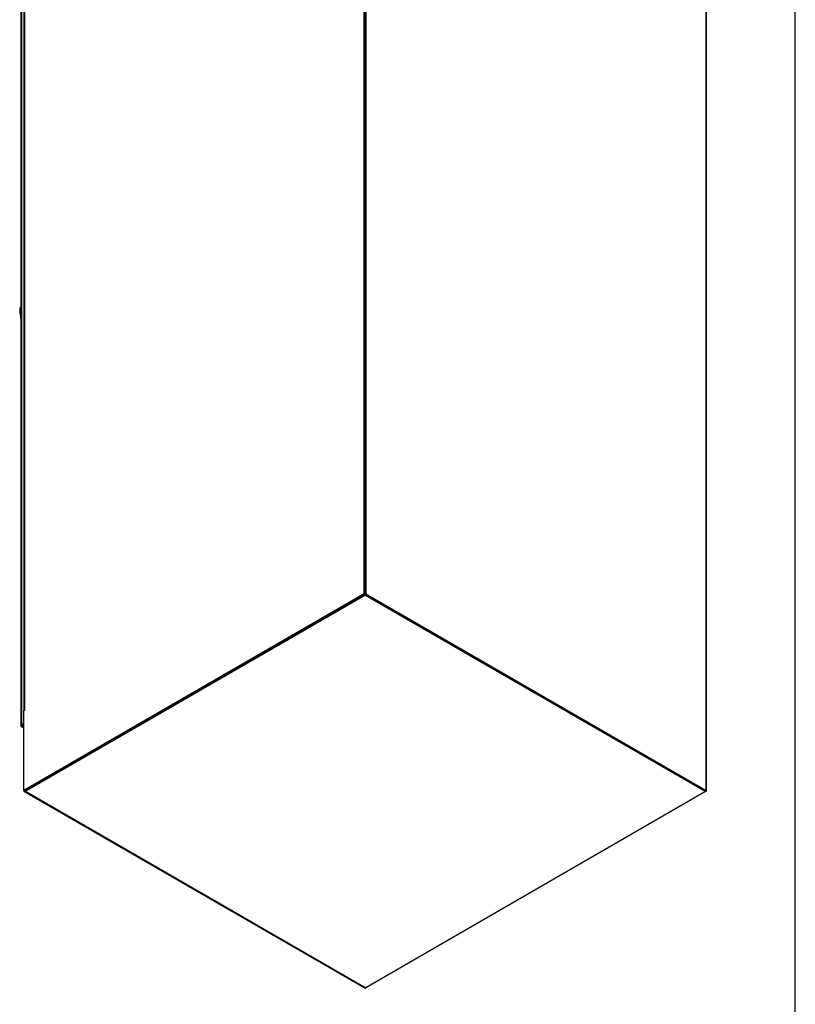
# Model space of a CAD drawing. Header units: inches. Extents: x 1 to 359, y -2 to 239.
# Tile 8 of 11: x 301 to 359, y 45 to 118. Entities that reach past the tile are written whole.
import ezdxf

# ---------------------------------------------------------------- set-up
doc = ezdxf.new("R2010")
doc.units = ezdxf.units.IN
doc.header["$MEASUREMENT"] = 0
for name, color, linetype in [('COM48800', 7, 'Continuous'), ('COM71108-12', 7, 'Continuous'), ('COM71112-7', 7, 'Continuous'), ('COM71113-5', 7, 'Continuous'), ('COM71115-4', 7, 'Continuous'), ('COM71116-2', 7, 'Continuous'), ('Default', 7, 'Continuous'), ('HAN13066', 7, 'Continuous'), ('SCS00680', 7, 'Continuous'), ('WAF25362', 7, 'Continuous')]:
    doc.layers.add(name, color=color, linetype=linetype)

# ---------------------------------------------------------------- blocks, each defined once
blk = doc.blocks.new('SE7')
at = {"layer": 'COM48800', "color": 7, "linetype": 'Continuous'}
for p, q in [((327.1605263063, 149.0599714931), (327.2029527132, 149.0844663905)), ((327.2029527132, 149.0844663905), (327.2029527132, 75.7059186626)), ((352.5668729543, 134.4406002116), (327.2029527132, 149.0844663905)), ((352.5668729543, 61.0620524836), (352.5668729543, 134.4406002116)), ((327.135777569, 75.667135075), (327.2029527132, 75.7059186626)), ((327.135777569, 75.6785660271), (327.135777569, 75.667135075)), ((327.135777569, 75.667135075), (352.4996978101, 61.023268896)), ((327.2029527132, 75.7059186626), (352.5668729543, 61.0620524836)), ((352.4996978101, 61.023268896), (352.5668729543, 61.0620524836))]:
    blk.add_line(p, q, dxfattribs=at)
at = {"layer": 'COM71108-12', "color": 7, "linetype": 'Continuous'}
for p, q in [((301.839032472, 61.0734834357), (327.1605263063, 75.6928547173)), ((301.839032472, 60.9959162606), (327.1605263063, 75.6152875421)), ((327.1605263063, 75.6928547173), (327.1605263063, 75.6152875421)), ((327.1605263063, 75.6152875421), (352.5244465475, 60.97142136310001)), ((301.744032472, 60.9865057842), (327.1079527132, 46.3426396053)), ((301.839032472, 60.9959162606), (327.2029527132, 46.3520500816)), ((352.5244465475, 60.97142136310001), (327.2029527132, 46.3520500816)), ((352.5244465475, 61.0375575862), (352.5244465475, 60.97142136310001))]:
    blk.add_line(p, q, dxfattribs=at)
for centre, major_axis, start_param, end_param in [((301.839032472, 61.1510506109), (0.09499999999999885, 0.1645448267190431), 2.356194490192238, 3.926990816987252), ((327.2029527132, 46.507184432), (0.09499999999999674, 0.1645448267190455), 3.141592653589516, 3.926990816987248)]:
    blk.add_ellipse(centre, major_axis=major_axis, ratio=0.5773502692, start_param=start_param, end_param=end_param, dxfattribs=at)
at = {"layer": 'COM71112-7', "color": 7, "linetype": 'Continuous'}
for p, q in [((301.7162076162, 131.3212336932), (301.5515929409, 131.2261933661)), ((301.4959432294, 131.1486261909), (301.4959432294, 65.8821005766)), ((301.5515929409, 131.2261933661), (301.5515929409, 65.9596677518)), ((301.5515929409, 65.9596677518), (301.7046821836, 66.0480538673)), ((301.554122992, 65.8836522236), (301.4959827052, 65.8843365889)), ((301.5238237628, 65.8338100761), (301.7046821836, 65.7293914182)), ((301.5542574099, 65.883419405), (301.5257799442, 65.832726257)), ((301.5514585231, 65.8821138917), (301.5515928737, 65.8820362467)), ((301.6187680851, 65.9208198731), (301.5515929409, 65.8820362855)), ((301.5515930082, 65.881881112), (301.5515929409, 65.8820362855)), ((301.618689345, 65.9209296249), (301.554122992, 65.8836522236)), ((301.5542574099, 65.883419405), (301.6188237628, 65.9206968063)), ((301.6186338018, 65.920897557), (301.6187680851, 65.9208198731)), ((301.618689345, 65.9209296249), (301.6187680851, 65.9208841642)), ((301.6187680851, 65.9208841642), (301.7046821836, 65.9704866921)), ((301.6187680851, 65.9208198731), (301.6187680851, 65.9208841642)), ((301.6188237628, 65.9207877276), (301.6187680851, 65.9208198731)), ((301.6187682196, 65.9206647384), (301.6187680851, 65.9208198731)), ((301.7046821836, 65.9703581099), (301.6188237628, 65.9207877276)), ((301.6188237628, 65.9206968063), (301.6188237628, 65.9207877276)), ((301.7046821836, 65.89279093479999), (301.6188237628, 65.8432205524)), ((301.6188237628, 65.8432205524), (301.7046821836, 65.79365017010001))]:
    blk.add_line(p, q, dxfattribs=at)
for centre, major_axis, start_param, end_param in [((301.6859432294, 131.1486261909), (-0.1900000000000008, 3.033204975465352e-14), 5.497787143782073, 6.262800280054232), ((301.6859432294, 65.8821005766), (-0.1899999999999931, 4.465258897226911e-15), 5.497787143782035, 6.262800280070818), ((301.6188237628, 65.9983549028), (-0.09500000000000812, -0.1645448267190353), 0.0203850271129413, 0.7853981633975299)]:
    blk.add_ellipse(centre, major_axis=major_axis, ratio=0.5773502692, start_param=start_param, end_param=end_param, dxfattribs=at)
for points in [[(301.4959827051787, 65.88433658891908), (301.4954611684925, 65.88251991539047), (301.4999995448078, 65.88069013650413), (301.5189667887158, 65.87915655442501), (301.533198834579, 65.87950850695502), (301.5512396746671, 65.88198753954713)], [(301.5257799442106, 65.83272625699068), (301.5239458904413, 65.83318292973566), (301.5246304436, 65.83802816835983), (301.5327859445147, 65.85522107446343), (301.5402067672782, 65.86737041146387), (301.5513740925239, 65.88175472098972)]]:
    blk.add_open_spline(points, degree=3, knots=[0, 0, 0, 0, 0.5, 0.5, 1, 1, 1, 1], dxfattribs=at)
at = {"layer": 'COM71113-5', "color": 7, "linetype": 'Continuous'}
for p, q in [((352.5916216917, 134.3887526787), (352.5668729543, 134.4030413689)), ((352.5916216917, 61.0102049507), (352.5916216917, 134.3887526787)), ((352.5244465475, 60.97142136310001), (352.5916216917, 61.0102049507)), ((352.5916216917, 61.0102049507), (352.5343460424, 61.0432730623))]:
    blk.add_line(p, q, dxfattribs=at)
at = {"layer": 'COM71115-4', "color": 7, "linetype": 'Continuous'}
for p, q in [((327.0933511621, 149.1101860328), (327.1605263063, 149.1489696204)), ((327.1605263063, 149.1489696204), (352.5244465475, 134.5051034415)), ((327.1605263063, 149.0714024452), (327.1605263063, 149.1489696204)), ((327.1605263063, 149.0714024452), (327.1704258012, 149.0656869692)), ((352.5244465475, 134.465095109), (352.5244465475, 134.5051034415)), ((301.7046821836, 131.7208501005), (301.7046821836, 131.7984172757)), ((301.7162076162, 131.7275043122), (301.7046821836, 131.7208501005)), ((301.7046821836, 131.7208501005), (301.7162076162, 131.7141958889))]:
    blk.add_line(p, q, dxfattribs=at)
at = {"layer": 'COM71116-2', "color": 7, "linetype": 'Continuous'}
for p, q in [((327.0933511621, 149.1101860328), (301.7046821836, 134.4520311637)), ((327.0933511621, 75.7316383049), (327.0933511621, 149.1101860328)), ((327.1605263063, 149.0714024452), (327.0933511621, 149.1101860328)), ((327.1605263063, 75.6928547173), (327.1605263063, 149.0714024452)), ((301.7046821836, 131.7984172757), (301.7046821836, 134.4520311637)), ((301.7930705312, 131.849448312), (301.7046821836, 131.7984172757)), ((301.7046821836, 131.7984172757), (301.7340018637, 131.7814895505)), ((301.7162076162, 131.7351387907), (301.7162076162, 66.9997378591)), ((301.7718573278, 131.8127059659), (301.7930705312, 131.8249534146)), ((301.7718573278, 131.8127059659), (301.7718573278, 67.0563621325)), ((301.803677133, 131.8433245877), (301.7930705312, 131.849448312)), ((301.7046821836, 61.0734834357), (327.0933511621, 75.7316383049)), ((301.7718573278, 61.0346998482), (327.1605263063, 75.6928547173)), ((327.1605263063, 75.6928547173), (327.0933511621, 75.7316383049)), ((301.7930705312, 67.0441146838), (301.7046821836, 66.9930836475)), ((301.7046821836, 61.0734834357), (301.7046821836, 66.9930836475)), ((301.7718573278, 67.0563621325), (301.7930705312, 67.0686095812)), ((301.803677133, 67.0624858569), (301.7930705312, 67.0686095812)), ((301.7718573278, 61.0346998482), (301.7046821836, 61.0734834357))]:
    blk.add_line(p, q, dxfattribs=at)
for centre, major_axis, start_param, end_param in [((301.9062076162, 131.7351387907), (0.1899999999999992, -2.672088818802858e-15), 2.356194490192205, 3.141592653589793), ((301.7930705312, 131.8372008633), (-0.007499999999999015, -0.01299038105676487), 0.7853981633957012, 3.926990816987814), ((301.9062076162, 66.9787949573), (0.1900000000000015, 9.481405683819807e-15), 2.356194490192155, 2.925815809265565), ((301.7930705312, 67.0563621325), (-0.007499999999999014, -0.01299038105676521), 0.7853981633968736, 3.926990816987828)]:
    blk.add_ellipse(centre, major_axis=major_axis, ratio=0.5773502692, start_param=start_param, end_param=end_param, dxfattribs=at)
at = {"layer": 'HAN13066', "color": 7, "linetype": 'Continuous'}
for p, q in [((301.4108010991, 96.8530997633), (301.4120685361, 96.8542874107)), ((301.4959432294, 97.09607905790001), (301.4479649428, 97.0375106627))]:
    blk.add_line(p, q, dxfattribs=at)
for centre, radius, start, end in [((301.7803969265, 96.8746183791), 0.3701957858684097, 153.8950609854, 183.3717962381), ((309.5498966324, 97.418838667), 8.157387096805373, 183.9684620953, 188.7596452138)]:
    blk.add_arc(centre, radius, start, end, dxfattribs=at)
for points in [[(301.4959432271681, 96.95290138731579), (301.4679849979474, 96.92003006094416), (301.4400267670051, 96.88715873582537), (301.4120685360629, 96.85428741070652)], [(301.4815299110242, 97.0807924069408), (301.4689381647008, 97.06806594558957), (301.4576297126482, 97.05354354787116), (301.4479649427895, 97.03751066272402)]]:
    blk.add_open_spline(points, degree=3, dxfattribs=at)
at = {"layer": 'SCS00680', "color": 7, "linetype": 'Continuous'}
for centre, radius, end in [((327.6514778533, 150.1060380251), 1.931638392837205, 226.4390609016), ((304.449890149, 136.7105951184), 1.931638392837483, 226.4390609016), ((351.601184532, 136.2786684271), 1.931638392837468, 183.779999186)]:
    blk.add_arc(centre, radius, 182.3430489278, end, dxfattribs=at)
for centre, major_axis, start_param, end_param in [((326.7850526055, 148.484443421), (0.6111782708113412, -1.775701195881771e-15), 1.898882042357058, 2.230067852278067), ((303.5834649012, 135.0890005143), (0.6111782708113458, -6.24989195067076e-15), 1.89888204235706, 2.230068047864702)]:
    blk.add_ellipse(centre, major_axis=major_axis, ratio=0.5773502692, start_param=start_param, end_param=end_param, dxfattribs=at)
for points, knots in [([(327.7796929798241, 148.791839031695), (327.7890000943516, 148.8154110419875), (327.8211953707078, 148.9085797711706), (327.8529266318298, 149.0864024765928), (327.8476088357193, 149.3349859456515), (327.7953689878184, 149.6009173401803), (327.6983594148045, 149.8699561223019), (327.5620383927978, 150.1281687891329), (327.3923094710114, 150.3645163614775), (327.194787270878, 150.5692760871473), (326.9744726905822, 150.7330901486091), (326.7477946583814, 150.8399491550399), (326.5261900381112, 150.8869007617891), (326.3209065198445, 150.8779320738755), (326.1282774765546, 150.813985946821), (325.9627621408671, 150.6961409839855), (325.8368958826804, 150.532867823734), (325.7556648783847, 150.3406109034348), (325.7246142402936, 150.1622974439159), (325.7220351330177, 150.0609243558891), (325.7214543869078, 150.027067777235)], [0.2026102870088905, 0.2026102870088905, 0.2026102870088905, 0.2026102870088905, 0.2186949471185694, 0.2648431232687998, 0.3138612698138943, 0.3645489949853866, 0.4153157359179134, 0.4659264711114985, 0.5166474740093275, 0.5677943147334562, 0.6197900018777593, 0.672956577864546, 0.7188532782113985, 0.7621318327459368, 0.8040215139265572, 0.8484979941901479, 0.8916748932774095, 0.9354356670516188, 0.9816509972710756, 1, 1, 1, 1]), ([(326.3839543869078, 150.027067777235), (326.3848166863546, 150.0520266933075), (326.3868906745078, 150.1123783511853), (326.4087305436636, 150.187415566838), (326.4317759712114, 150.2151740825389), (326.4316721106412, 150.2138398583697), (326.4502617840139, 150.2211434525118), (326.5208158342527, 150.2119940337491), (326.6307552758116, 150.1622140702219), (326.7611063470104, 150.0648777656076), (326.8926722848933, 149.9261124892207), (327.0119085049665, 149.7547666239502), (327.1064411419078, 149.565245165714), (327.1672033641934, 149.3762439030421), (327.1878325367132, 149.2292752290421), (327.1861317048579, 149.1558214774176), (327.1840260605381, 149.1314510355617)], [0, 0, 0, 0, 0.0199522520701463, 0.05758422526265, 0.0961116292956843, 0.1388661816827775, 0.1782904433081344, 0.2145775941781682, 0.2529686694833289, 0.2913483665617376, 0.3306487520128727, 0.3708733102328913, 0.4115239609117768, 0.4519398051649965, 0.4914702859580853, 0.5149629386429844, 0.5149629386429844, 0.5149629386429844, 0.5149629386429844]), ([(326.9725775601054, 149.0334480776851), (326.9497733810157, 149.0454162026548), (326.8847196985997, 149.0846573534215), (326.7698475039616, 149.1804038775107), (326.6405755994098, 149.3297783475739), (326.5272835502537, 149.5085788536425), (326.4423716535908, 149.698627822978), (326.3921199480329, 149.8842382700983), (326.3862730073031, 149.9764701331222), (326.3839543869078, 150.027067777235)], [0.7411424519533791, 0.7411424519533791, 0.7411424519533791, 0.7411424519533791, 0.7641627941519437, 0.8027391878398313, 0.8423481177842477, 0.8827565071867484, 0.9234222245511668, 0.963628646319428, 1, 1, 1, 1]), ([(326.3159802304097, 148.7046515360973), (326.3050286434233, 148.7144184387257), (326.3017430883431, 148.7270901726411), (326.3195147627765, 148.7640318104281), (326.3493534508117, 148.7902885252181), (326.4441724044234, 148.8433325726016), (326.5061281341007, 148.8684291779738), (326.6294490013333, 148.9073914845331), (326.6896685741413, 148.9214138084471), (326.7602828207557, 148.9329727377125), (326.7761209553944, 148.9352218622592), (326.7915102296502, 148.9369812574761)], [0.3271286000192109, 0.3271286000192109, 0.3271286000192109, 0.3271286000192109, 0.3750000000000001, 0.3750000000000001, 0.4375000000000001, 0.4375000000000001, 0.5, 0.5, 0.5625, 0.5625, 0.5813138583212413, 0.5813138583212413, 0.5813138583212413, 0.5813138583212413]), ([(326.7133995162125, 148.8912643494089), (326.6721950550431, 148.8808010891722), (326.6283466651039, 148.8678019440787), (326.5231038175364, 148.8313704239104), (326.4609763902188, 148.8053206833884), (326.3852727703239, 148.7639983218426), (326.3631561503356, 148.7495487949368), (326.3463264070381, 148.7361222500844)], [0.4547529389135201, 0.4547529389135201, 0.4547529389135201, 0.4547529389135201, 0.4999999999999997, 0.4999999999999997, 0.5624999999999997, 0.5624999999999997, 0.5965403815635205, 0.5965403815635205, 0.5965403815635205, 0.5965403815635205]), ([(304.6069474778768, 136.1245845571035), (304.6007908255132, 136.1514846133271), (304.5711686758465, 136.2681864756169), (304.4967717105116, 136.4745132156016), (304.3604506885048, 136.7327258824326), (304.1907217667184, 136.9690734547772), (303.993199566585, 137.173833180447), (303.7728849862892, 137.3376472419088), (303.5462069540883, 137.4445062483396), (303.3246023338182, 137.4914578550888), (303.1193188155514, 137.4824891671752), (302.9266897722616, 137.4185430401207), (302.7611744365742, 137.3006980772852), (302.6353081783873, 137.1374249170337), (302.5540771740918, 136.9451679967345), (302.5230265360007, 136.7668545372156), (302.5204474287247, 136.6654814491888), (302.5198666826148, 136.6316248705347)], [0.3493071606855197, 0.3493071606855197, 0.3493071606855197, 0.3493071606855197, 0.3645489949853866, 0.4153157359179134, 0.4659264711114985, 0.5166474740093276, 0.5677943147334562, 0.6197900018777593, 0.672956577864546, 0.7188532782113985, 0.7621318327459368, 0.8040215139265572, 0.8484979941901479, 0.8916748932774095, 0.9354356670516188, 0.9816509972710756, 1, 1, 1, 1]), ([(303.1823666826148, 136.6316248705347), (303.1832289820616, 136.6565837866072), (303.1853029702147, 136.7169354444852), (303.2071428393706, 136.7919726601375), (303.2301882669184, 136.8197311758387), (303.2300844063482, 136.8183969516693), (303.2486740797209, 136.8257005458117), (303.3192281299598, 136.8165511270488), (303.4291675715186, 136.7667711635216), (303.5595186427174, 136.6694348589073), (303.6910845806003, 136.5306695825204), (303.8103208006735, 136.35932371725), (303.9048534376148, 136.1698022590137), (303.9656156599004, 135.9808009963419), (303.9847140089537, 135.8447383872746), (303.9847466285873, 135.7785097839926), (303.9840131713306, 135.7608332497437)], [0, 0, 0, 0, 0.0199522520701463, 0.05758422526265, 0.0961116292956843, 0.1388661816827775, 0.1782904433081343, 0.2145775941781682, 0.2529686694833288, 0.2913483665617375, 0.3306487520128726, 0.3708733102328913, 0.4115239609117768, 0.4519398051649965, 0.4914702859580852, 0.5072870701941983, 0.5072870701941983, 0.5072870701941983, 0.5072870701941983]), ([(303.7709898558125, 135.6380051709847), (303.7481856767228, 135.6499732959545), (303.6831319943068, 135.6892144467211), (303.5682597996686, 135.7849609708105), (303.4389878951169, 135.9343354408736), (303.3256958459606, 136.1131359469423), (303.2407839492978, 136.3031849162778), (303.1905322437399, 136.488795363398), (303.1846853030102, 136.5810272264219), (303.1823666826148, 136.6316248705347)], [0.7411424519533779, 0.7411424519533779, 0.7411424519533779, 0.7411424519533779, 0.7641627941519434, 0.8027391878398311, 0.8423481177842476, 0.8827565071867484, 0.9234222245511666, 0.963628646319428, 1, 1, 1, 1]), ([(351.7293996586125, 134.964469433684), (351.7387067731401, 134.9880414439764), (351.7709020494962, 135.0812101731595), (351.8026333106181, 135.2590328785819), (351.7973155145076, 135.5076163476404), (351.7450756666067, 135.7735477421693), (351.6480660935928, 136.0425865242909), (351.5117450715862, 136.3007991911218), (351.3420161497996, 136.5371467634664), (351.1444939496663, 136.7419064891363), (350.9241793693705, 136.905720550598), (350.6975013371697, 137.0125795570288), (350.4758967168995, 137.0595311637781), (350.2706131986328, 137.0505624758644), (350.077984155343, 136.9866163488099), (349.9124688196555, 136.8687713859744), (349.7866025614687, 136.705498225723), (349.7053715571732, 136.5132413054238), (349.674320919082, 136.3349278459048), (349.671741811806, 136.233554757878), (349.6711610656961, 136.1996981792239)], [0.2026102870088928, 0.2026102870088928, 0.2026102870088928, 0.2026102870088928, 0.2186949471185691, 0.2648431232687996, 0.3138612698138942, 0.3645489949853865, 0.4153157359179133, 0.4659264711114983, 0.5166474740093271, 0.5677943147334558, 0.6197900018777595, 0.6729565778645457, 0.7188532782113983, 0.7621318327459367, 0.8040215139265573, 0.8484979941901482, 0.8916748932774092, 0.9354356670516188, 0.9816509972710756, 1, 1, 1, 1]), ([(350.3336610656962, 136.1996981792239), (350.3345233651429, 136.2246570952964), (350.3365973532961, 136.2850087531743), (350.358437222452, 136.3600459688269), (350.3814826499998, 136.3878044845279), (350.3813787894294, 136.3864702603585), (350.3999684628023, 136.3937738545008), (350.470522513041, 136.3846244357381), (350.5804619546, 136.3348444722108), (350.7108130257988, 136.2375081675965), (350.8423789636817, 136.0987428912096), (350.9616151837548, 135.9273970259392), (351.0561478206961, 135.7378755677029), (351.1169100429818, 135.5488743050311), (351.1375392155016, 135.401905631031), (351.1358383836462, 135.3284518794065), (351.1337327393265, 135.3040814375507)], [0, 0, 0, 0, 0.0199522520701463, 0.05758422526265, 0.0961116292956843, 0.1388661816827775, 0.1782904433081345, 0.214577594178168, 0.2529686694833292, 0.2913483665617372, 0.330648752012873, 0.3708733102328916, 0.4115239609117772, 0.4519398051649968, 0.4914702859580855, 0.5149629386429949, 0.5149629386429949, 0.5149629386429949, 0.5149629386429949]), ([(350.4808182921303, 135.6848210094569), (350.4480044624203, 135.7460868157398), (350.391865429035, 135.8720446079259), (350.3418266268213, 136.0568686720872), (350.3359796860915, 136.1491005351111), (350.3336610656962, 136.1996981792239)], [0.883253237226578, 0.883253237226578, 0.883253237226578, 0.883253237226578, 0.9234222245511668, 0.963628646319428, 1, 1, 1, 1]), ([(303.1143925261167, 135.3092086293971), (303.1034409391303, 135.3189755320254), (303.1001553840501, 135.3316472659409), (303.1179270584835, 135.3685889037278), (303.1477657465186, 135.3948456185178), (303.2425847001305, 135.4478896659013), (303.3045404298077, 135.4729862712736), (303.4278612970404, 135.5119485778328), (303.4880808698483, 135.5259709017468), (303.5586951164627, 135.5375298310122), (303.5745332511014, 135.5397789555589), (303.5899225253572, 135.5415383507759)], [0.3271286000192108, 0.3271286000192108, 0.3271286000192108, 0.3271286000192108, 0.3750000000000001, 0.3750000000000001, 0.4375000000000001, 0.4375000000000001, 0.5, 0.5, 0.5625, 0.5625, 0.5813138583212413, 0.5813138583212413, 0.5813138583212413, 0.5813138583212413]), ([(303.5118118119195, 135.4958214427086), (303.4706073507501, 135.4853581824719), (303.4267589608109, 135.4723590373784), (303.3215161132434, 135.4359275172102), (303.2593886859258, 135.4098777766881), (303.1836850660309, 135.3685554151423), (303.1615684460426, 135.3541058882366), (303.1447387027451, 135.3406793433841)], [0.4547529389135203, 0.4547529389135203, 0.4547529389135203, 0.4547529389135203, 0.4999999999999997, 0.4999999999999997, 0.5624999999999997, 0.5624999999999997, 0.5965403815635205, 0.5965403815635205, 0.5965403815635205, 0.5965403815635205])]:
    blk.add_open_spline(points, degree=3, knots=knots, dxfattribs=at)
at = {"layer": 'WAF25362', "color": 7, "linetype": 'Continuous'}
for centre, major_axis, start_param, end_param in [((326.7850526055, 148.3067533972), (-0.8749999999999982, 3.585550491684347e-15), 4.993312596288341, 6.002261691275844), ((303.5834649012, 134.9113104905), (-0.8750000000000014, 8.913443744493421e-15), 4.993312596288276, 6.002261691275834)]:
    blk.add_ellipse(centre, major_axis=major_axis, ratio=0.5773502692, start_param=start_param, end_param=end_param, dxfattribs=at)
blk = doc.blocks.new('BORDER')
at = {"layer": 'Default', "color": 7, "linetype": 'Continuous'}
blk.add_line((0, 0), (0, 27.86), dxfattribs=at)

msp = doc.modelspace()

# ---------------------------------------------------------------- block references
at = {"layer": 'Default', "color": 7, "xscale": 8.55, "yscale": 8.55, "zscale": 8.55}
msp.add_blockref('BORDER', (359.2228250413, 0.6696231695), dxfattribs=at)
at = {"layer": 'Default'}
msp.add_blockref('SE7', (0, 0), dxfattribs=at)

doc.saveas('drawing.dxf')
